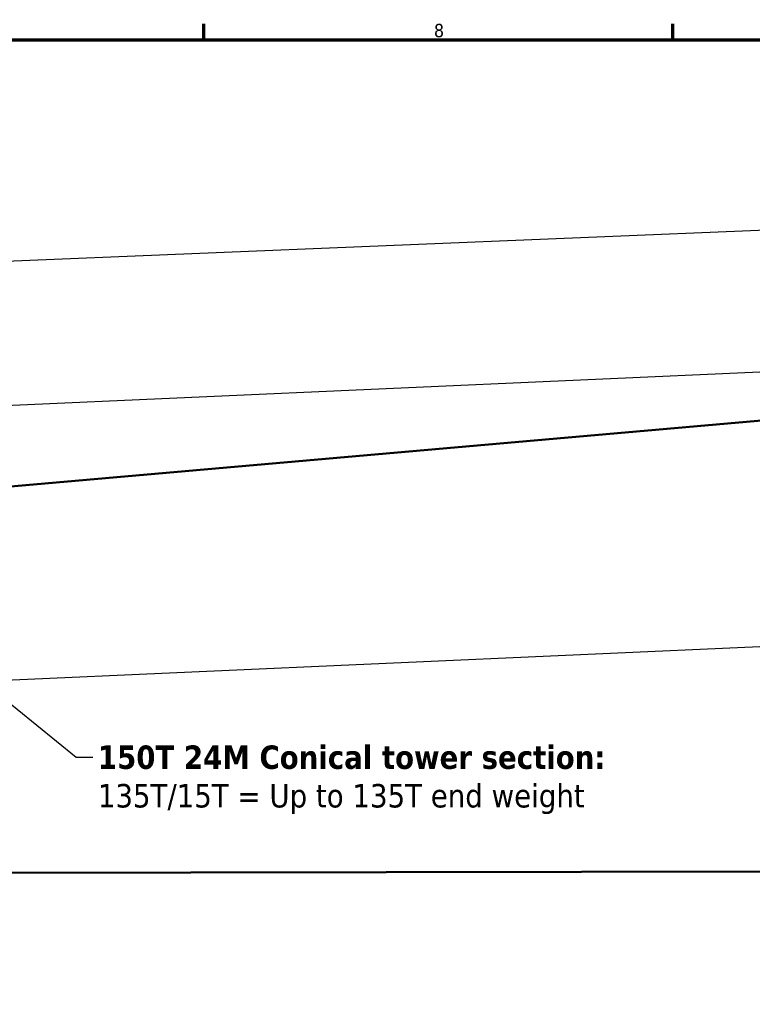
# Model space of a CAD drawing. Header units: millimetres. Extents: x 0 to 63075, y 0 to 44550.
# Tile 12 of 31: x 18958 to 27174, y 32238 to 43276. Entities that reach past the tile are written whole.
import ezdxf

# ---------------------------------------------------------------- set-up
doc = ezdxf.new("R2010")
doc.units = ezdxf.units.MM
doc.header["$LTSCALE"] = 75
for name, color, linetype, lineweight in [('Border (ISO)', 7, 'Continuous', 70), ('Centerline (ISO)', 7, 'Continuous', 25), ('Dimension (ISO)', 7, 'Continuous', 25), ('Symbol (ISO)', 7, 'Continuous', 25), ('Visible (ISO)', 7, 'Continuous', 50)]:
    doc.layers.add(name, color=color, linetype=linetype, lineweight=lineweight)
doc.styles.add('Label Text (ISO)', font='tahoma.ttf')
doc.styles.add('Note Text (ISO)', font='tahoma.ttf')
doc.dimstyles.new('Default (ISO)', dxfattribs={"dimscale": 75, "dimtxt": 2, "dimasz": 2.5, "dimexe": 3.175, "dimexo": 0, "dimgap": 0.762, "dimtad": 1, "dimrnd": 1e-08, "dimtxsty": 'Note Text (ISO)', "dimcen": 0.09, "dimdle": 10, "dimclrd": 256, "dimclre": 256, "dimclrt": 256, "dimazin": 2, "dimtfac": 1, "dimtmove": 0, "dimatfit": 3, "dimfxl": 1, "dimtolj": 1, "dimtzin": 0, "dimlwd": -1, "dimlwe": -1, "dimarcsym": 0})
doc.dimstyles.new('Default - Method 1b (ISO)$7', dxfattribs={"dimscale": 75, "dimtxt": 2, "dimasz": 2.5, "dimexe": 3.175, "dimexo": 0, "dimgap": 0.762, "dimtad": 1, "dimtoh": 1, "dimrnd": 1e-08, "dimtxsty": 'Note Text (ISO)', "dimcen": 0.09, "dimdle": 10, "dimclrd": 256, "dimclre": 256, "dimclrt": 256, "dimazin": 2, "dimtfac": 1.75, "dimtmove": 0, "dimatfit": 3, "dimfxl": 1, "dimtolj": 1, "dimlwd": -1, "dimlwe": -1, "dimarcsym": 0})

# ---------------------------------------------------------------- blocks, each defined once
blk = doc.blocks.new('Borders Default Border')
at = {"layer": 'Border (ISO)'}
for p, q in [((280.33, 574), (280.33, 576.4)), ((350.42, 574), (350.42, 576.4))]:
    blk.add_line(p, q, dxfattribs=at)
at = {"layer": 'Border (ISO)', "flags": 128}
blk.add_lwpolyline([(20, 20), (20, 574), (821, 574), (821, 20), (20, 20)], dxfattribs=at)
at = {"layer": 'Border (ISO)', "insert": (314.72, 574.35), "char_height": 2, "attachment_point": 7, "style": 'Label Text (ISO)'}
blk.add_mtext('8', dxfattribs=at)
blk = doc.blocks.new('*D16')
at = {"layer": 'Defpoints', "color": 0, "transparency": 16777216}
for p in [(39849, 39885), (15232, 37787), (16080, 37825)]:
    blk.add_point(p, dxfattribs=at)
at = {"layer": 'Dimension (ISO)', "transparency": 16777216}
for p, q in [((39849, 39885), (14950, 38775)), ((10569, 39115), (15173, 39115)), ((15173, 39115), (15188, 38786)), ((15196, 38599), (15224, 37974)), ((16080, 37825), (14994, 37776))]:
    blk.add_line(p, q, dxfattribs=at)
for points in [[(15227, 38600), (15165, 38597), (15188, 38786)], [(15255, 37976), (15193, 37973), (15232, 37787)]]:
    blk.add_solid(points, dxfattribs=at)
at = {"layer": 'Dimension (ISO)', "transparency": 16777216, "insert": (10627, 39332), "char_height": 150, "attachment_point": 1, "style": 'Note Text (ISO)'}
blk.add_mtext('\\A1;\\fTahoma|b0|i0;\\H149.0446;Maximum allowable diameter difference = 1000', dxfattribs=at)
blk = doc.blocks.new('*D30')
at = {"layer": 'Defpoints', "color": 0, "transparency": 16777216}
for p in [(39929, 41442), (40120, 36821), (16144, 35753)]:
    blk.add_point(p, dxfattribs=at)
at = {"layer": 'Dimension (ISO)', "transparency": 16777216}
for p, q in [((40120, 36821), (39919, 41680)), ((16137, 40457), (39742, 41434)), ((16144, 35753), (15940, 40687))]:
    blk.add_line(p, q, dxfattribs=at)
for points in [[(39740, 41465), (39743, 41403), (39929, 41442)], [(16136, 40488), (16138, 40426), (15950, 40449)]]:
    blk.add_solid(points, dxfattribs=at)
at = {"layer": 'Dimension (ISO)', "transparency": 16777216, "insert": (27513, 41176), "char_height": 150, "attachment_point": 1, "rotation": 2.3694, "style": 'Note Text (ISO)'}
blk.add_mtext('\\A1;23999,88', dxfattribs=at)

msp = doc.modelspace()

# ---------------------------------------------------------------- linework, layer by layer
at = {"layer": 'Centerline (ISO)', "linetype": 'Continuous'}
msp.add_line((16538.7225, 35770.7045), (40172.6071, 36823.4692), dxfattribs=at)
at = {"layer": 'Visible (ISO)'}
for p, q in [((16633.8093, 37849.4953), (39848.5648, 39884.5816)), ((16818.2642, 33708.6015), (40102.2084, 33745.6376))]:
    msp.add_line(p, q, dxfattribs=at)

# ---------------------------------------------------------------- block references
at = {"xscale": 75, "yscale": 75, "zscale": 75}
msp.add_blockref('Borders Default Border', (0, 0), dxfattribs=at)

# ---------------------------------------------------------------- texts
at = {"layer": 'Symbol (ISO)', "insert": (19834.2217, 35139.8341), "char_height": 262.499996, "width": 5934.32951, "attachment_point": 1, "line_spacing_factor": 0.987884, "style": 'Note Text (ISO)'}
msp.add_mtext('{\\fTahoma|b1|i0;\\H262.5000;150T 24M Conical tower section:\\fTahoma|b0|i0;\\H262.5000;\\P\\fTahoma|b0|i0;\\H262.5000;135T/15T = Up to 135T end weight}', dxfattribs=at)

# ---------------------------------------------------------------- dimensions: what is measured, and where the dimension line sits
at = {"layer": 'Dimension (ISO)'}
dim = msp.add_linear_dim(base=(39928.9759, 41441.6451), p1=(16143.9345, 35753.1188), p2=(40120.1591, 36821.133), angle=182.36937884, dimstyle='Default (ISO)', override={"dimgap": 0.762, "dimdec": 2, "dimtol": 0, "dimlim": 0, "dimtp": 0, "dimtm": 0, "dimtdec": 2, "dimtofl": 0, "dimatfit": 1}, dxfattribs=at)
dim.commit()
dim.dimension.update_dxf_attribs({"geometry": '*D30', "text_midpoint": (27939.355, 40945.5499), "dimtype": 160})
dim = msp.add_linear_dim(base=(15232.2921, 37787.0651), p1=(39848.5648, 39884.5816), p2=(16080.0539, 37824.8284), angle=92.55053822, text='\\fTahoma|b0|i0;\\H149.0446;Maximum allowable diameter difference = <>', dimstyle='Default (ISO)', override={"dimgap": 0.762, "dimtih": 1, "dimtoh": 1, "dimdec": 2, "dimtol": 0, "dimlim": 0, "dimtp": 0, "dimtm": 0, "dimtdec": 2, "dimtofl": 0, "dimtmove": 1, "dimatfit": 2}, dxfattribs=at)
dim.commit()
dim.dimension.update_dxf_attribs({"geometry": '*D16', "text_midpoint": (15158.6879, 39114.8858), "dimtype": 160})

# ---------------------------------------------------------------- leaders
at = {"layer": 'Symbol (ISO)', "annotation_type": 0, "has_hookline": 1, "hookline_direction": 0, "text_width": 5866.3196}
msp.add_leader([(18541.557, 35859.9202), (19589.5717, 35008.5841), (19777.0717, 35008.5841)], dimstyle='Default - Method 1b (ISO)$7', override={"dimtad": 0}, dxfattribs=at)

doc.saveas('drawing.dxf')
